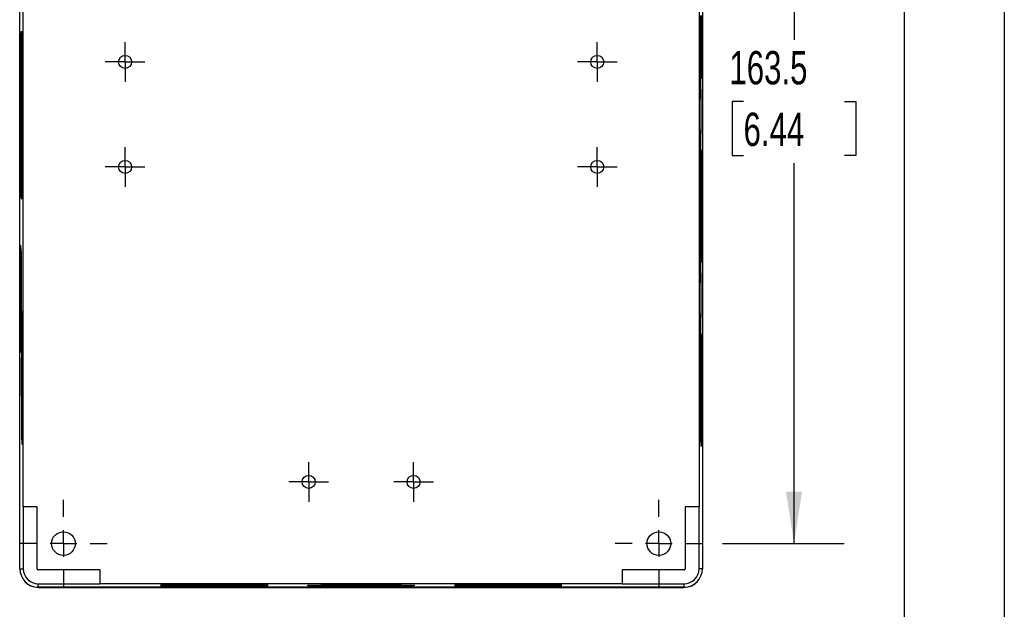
# Model space of a CAD drawing. Header units: millimetres. Extents: x 0 to 838, y 0 to 648.
# Tile 4 of 6: x 651 to 838, y 199 to 311. Entities that reach past the tile are written whole.
import ezdxf

# ---------------------------------------------------------------- set-up
doc = ezdxf.new("R2010")
doc.units = ezdxf.units.MM
doc.header["$LTSCALE"] = 3
doc.layers.add('DIMENSIONS', color=140, linetype='Continuous', lineweight=25)
doc.layers.add('TEXT', color=140, linetype='Continuous', lineweight=25)
doc.styles.add('SLDTEXTSTYLE0', font='TXT', dxfattribs={"width": 0.7})
doc.dimstyles.new('SLDDIMSTYLE0', dxfattribs={"dimtxt": 6.474023, "dimasz": 9.906, "dimexe": 0, "dimexo": 0.0625, "dimgap": 1.618506, "dimtad": 0, "dimtih": 1, "dimtoh": 1, "dimdec": 1, "dimrnd": 1e-09, "dimzin": 12, "dimdsep": 46, "dimtxsty": 'SLDTEXTSTYLE0', "dimsah": 1, "dimcen": 0.09, "dimadec": 0, "dimazin": 3, "dimtfac": 1, "dimtdec": 1, "dimtofl": 0, "dimtmove": 0, "dimatfit": 3, "dimfxl": 0, "dimfrac": 2, "dimtolj": 1, "dimtzin": 12, "dimarcsym": 0})

# ---------------------------------------------------------------- blocks, each defined once
blk = doc.blocks.new('_D_19')
at = {"layer": 'DIMENSIONS'}
for p, q in [((784.51, 374.55), (807.65, 374.55)), ((798.12, 374.55), (798.12, 306.98)), ((788.5, 295.24), (786.33, 295.24)), ((786.33, 295.24), (786.33, 284.95)), ((807.74, 295.24), (809.92, 295.24)), ((809.92, 295.24), (809.92, 284.95)), ((786.33, 284.95), (788.5, 284.95)), ((798.12, 211.05), (798.12, 283.5)), ((809.92, 284.95), (807.74, 284.95)), ((784.51, 211.05), (807.65, 211.05))]:
    blk.add_line(p, q, dxfattribs=at)
for points in [[(798.12, 374.55), (796.6, 364.64), (799.65, 364.64)], [(798.12, 211.05), (799.65, 220.95), (796.6, 220.95)]]:
    blk.add_solid(points, dxfattribs=at)
at = {"layer": 'DIMENSIONS', "char_height": 6.35, "attachment_point": 1, "style": 'SLDTEXTSTYLE0'}
for s, insert in [('163.5', (785.81, 304.88)), ('6.44', (788.5, 293.14))]:
    blk.add_mtext(s, dxfattribs=dict(at, insert=insert))
blk = doc.blocks.new('SW_CENTERMARKSYMBOL_25')
at = {"layer": 'DIMENSIONS', "color": 0}
for p, q in [((0, 5.08), (0, 8.34)), ((0, 0), (0, 2.54)), ((-5.08, 0), (-8.34, 0)), ((0, 0), (-2.54, 0)), ((0, 0), (0, -2.54)), ((0, 0), (2.54, 0)), ((5.08, 0), (8.34, 0)), ((0, -5.08), (0, -8.34))]:
    blk.add_line(p, q, dxfattribs=at)
blk = doc.blocks.new('SW_CENTERMARKSYMBOL_28')
at = {"layer": 'DIMENSIONS', "color": 0}
for p, q in [((0, 5.08), (0, 8.34)), ((0, 0), (0, 2.54)), ((-5.08, 0), (-8.34, 0)), ((0, 0), (-2.54, 0)), ((0, 0), (0, -2.54)), ((0, 0), (2.54, 0)), ((5.08, 0), (8.34, 0)), ((0, -5.08), (0, -8.34))]:
    blk.add_line(p, q, dxfattribs=at)
blk = doc.blocks.new('SW_CENTERMARKSYMBOL_29')
at = {"layer": 'DIMENSIONS', "color": 0}
for p, q in [((0, 2.54), (0, 3.79)), ((0, 0), (0, 2.54)), ((-2.54, 0), (-3.79, 0)), ((0, 0), (-2.54, 0)), ((0, 0), (0, -2.54)), ((0, 0), (2.54, 0)), ((2.54, 0), (3.79, 0)), ((0, -2.54), (0, -3.79))]:
    blk.add_line(p, q, dxfattribs=at)
blk = doc.blocks.new('SW_CENTERMARKSYMBOL_31')
at = {"layer": 'DIMENSIONS', "color": 0}
for p, q in [((0, 2.54), (0, 3.79)), ((0, 0), (0, 2.54)), ((-2.54, 0), (-3.79, 0)), ((0, 0), (-2.54, 0)), ((0, 0), (0, -2.54)), ((0, 0), (2.54, 0)), ((2.54, 0), (3.79, 0)), ((0, -2.54), (0, -3.79))]:
    blk.add_line(p, q, dxfattribs=at)
blk = doc.blocks.new('SW_CENTERMARKSYMBOL_32')
at = {"layer": 'DIMENSIONS', "color": 0}
for p, q in [((0, 2.54), (0, 3.79)), ((0, 0), (0, 2.54)), ((-2.54, 0), (-3.79, 0)), ((0, 0), (-2.54, 0)), ((0, 0), (0, -2.54)), ((0, 0), (2.54, 0)), ((2.54, 0), (3.79, 0)), ((0, -2.54), (0, -3.79))]:
    blk.add_line(p, q, dxfattribs=at)
blk = doc.blocks.new('SW_CENTERMARKSYMBOL_33')
at = {"layer": 'DIMENSIONS', "color": 0}
for p, q in [((0, 2.54), (0, 3.79)), ((0, 0), (0, 2.54)), ((-2.54, 0), (-3.79, 0)), ((0, 0), (-2.54, 0)), ((0, 0), (0, -2.54)), ((0, 0), (2.54, 0)), ((2.54, 0), (3.79, 0)), ((0, -2.54), (0, -3.79))]:
    blk.add_line(p, q, dxfattribs=at)
blk = doc.blocks.new('SW_CENTERMARKSYMBOL_34')
at = {"layer": 'DIMENSIONS', "color": 0}
for p, q in [((0, 2.54), (0, 3.79)), ((0, 0), (0, 2.54)), ((-2.54, 0), (-3.79, 0)), ((0, 0), (-2.54, 0)), ((0, 0), (0, -2.54)), ((0, 0), (2.54, 0)), ((2.54, 0), (3.79, 0)), ((0, -2.54), (0, -3.79))]:
    blk.add_line(p, q, dxfattribs=at)
blk = doc.blocks.new('SW_CENTERMARKSYMBOL_35')
at = {"layer": 'DIMENSIONS', "color": 0}
for p, q in [((0, 2.54), (0, 3.79)), ((0, 0), (0, 2.54)), ((-2.54, 0), (-3.79, 0)), ((0, 0), (-2.54, 0)), ((0, 0), (0, -2.54)), ((0, 0), (2.54, 0)), ((2.54, 0), (3.79, 0)), ((0, -2.54), (0, -3.79))]:
    blk.add_line(p, q, dxfattribs=at)

msp = doc.modelspace()

# ---------------------------------------------------------------- linework, layer by layer
at = {"color": 7, "linetype": 'Continuous'}
msp.add_line((838.21, 647.71), (838.21, 0.01), dxfattribs=at)
for p, q in [((650.56, 206.25), (650.56, 379.35)), ((780.66, 379.35), (780.66, 206.25)), ((651.21, 218.05), (651.21, 367.55)), ((780.01, 367.55), (780.01, 218.05)), ((650.9, 308.17), (650.86, 308.17)), ((780.22, 305.05), (780.19, 305.05)), ((650.89, 302.17), (650.86, 302.17)), ((780.4, 300.05), (780.43, 300.05)), ((780.43, 285.55), (780.4, 285.55)), ((650.86, 283.17), (650.89, 283.17)), ((780.19, 280.55), (780.22, 280.55)), ((650.86, 277.17), (650.9, 277.17)), ((780.22, 270.05), (780.19, 270.05)), ((650.77, 267.42), (650.74, 267.42)), ((780.4, 265.05), (780.43, 265.05)), ((651.03, 254.92), (651, 254.92)), ((651.03, 250.42), (651, 250.42)), ((780.43, 250.55), (780.4, 250.55)), ((650.74, 247.92), (650.77, 247.92)), ((780.19, 245.55), (780.22, 245.55)), ((651, 234.92), (651.03, 234.92)), ((651, 230.42), (651.03, 230.42)), ((780.4, 230.05), (780.43, 230.05)), ((651.21, 218.05), (651.21, 206.25)), ((653.86, 218.05), (651.21, 218.05)), ((653.86, 206.25), (653.86, 218.05)), ((777.36, 218.05), (777.36, 206.25)), ((780.01, 218.05), (777.36, 218.05)), ((780.01, 206.25), (780.01, 218.05)), ((650.56, 206.25), (651.21, 206.25)), ((665.86, 206.05), (654.06, 206.05)), ((665.86, 203.4), (665.86, 206.05)), ((765.36, 206.05), (765.36, 203.4)), ((777.16, 206.05), (765.36, 206.05)), ((780.66, 206.25), (780.01, 206.25)), ((654.06, 203.4), (665.86, 203.4)), ((654.06, 202.75), (654.06, 203.4)), ((777.16, 202.75), (654.06, 202.75)), ((765.36, 203.4), (665.86, 203.4)), ((677.86, 203.22), (677.86, 203.19)), ((677.86, 202.95), (677.86, 202.93)), ((697.36, 203.19), (697.36, 203.22)), ((697.36, 202.93), (697.36, 202.95)), ((705.86, 203.08), (705.86, 203.05)), ((709.86, 203.3), (709.86, 203.28)), ((721.36, 203.28), (721.36, 203.3)), ((725.36, 203.05), (725.36, 203.08)), ((733.86, 203.22), (733.86, 203.19)), ((733.86, 202.95), (733.86, 202.93)), ((753.36, 203.19), (753.36, 203.22)), ((753.36, 202.93), (753.36, 202.95)), ((765.36, 203.4), (777.16, 203.4)), ((777.16, 202.75), (777.16, 203.4)), ((654.11, 202.7), (777.11, 202.7))]:
    msp.add_line(p, q)
at = {"flags": 128}
for points in [[(780.34, 310.3), (780.34, 311.64)], [(780.52, 311.64), (780.52, 310.3), (780.52, 308.95), (780.52, 307.62), (780.52, 306.34), (780.51, 305.12), (780.51, 303.98), (780.5, 302.94), (780.49, 302.01), (780.48, 301.22), (780.47, 300.57), (780.46, 300.07), (780.45, 299.74), (780.44, 299.57), (780.42, 299.57), (780.41, 299.74), (780.4, 300.07), (780.39, 300.57), (780.38, 301.22), (780.37, 302.01), (780.36, 302.94), (780.35, 303.98), (780.35, 305.12), (780.34, 306.34), (780.34, 307.62), (780.34, 308.95), (780.34, 310.3)], [(780.34, 310.3), (780.34, 311.61)], [(780.52, 310.95), (780.52, 309.64), (780.52, 308.34), (780.51, 307.07), (780.51, 305.85), (780.5, 304.71), (780.5, 303.65), (780.49, 302.71), (780.48, 301.89), (780.47, 301.21), (780.46, 300.68), (780.45, 300.3), (780.44, 300.1), (780.43, 300.05), (780.42, 300.18), (780.4, 300.47), (780.39, 300.92), (780.38, 301.53), (780.37, 302.28), (780.37, 303.17), (780.36, 304.17), (780.35, 305.27), (780.35, 306.45), (780.34, 307.7), (780.34, 308.99), (780.34, 310.3)], [(650.88, 276.86), (650.87, 276.69), (650.85, 276.69), (650.84, 276.85), (650.83, 277.18), (650.81, 277.67), (650.8, 278.32), (650.79, 279.12), (650.78, 280.06), (650.76, 281.13), (650.76, 282.32), (650.75, 283.62), (650.74, 285.02), (650.73, 286.5), (650.73, 288.04), (650.72, 289.63), (650.72, 291.25), (650.72, 292.88), (650.72, 294.52), (650.73, 296.13), (650.73, 297.71), (650.73, 299.23), (650.74, 300.69), (650.75, 302.06), (650.76, 303.34), (650.77, 304.5), (650.78, 305.54), (650.79, 306.44), (650.8, 307.2), (650.82, 307.81), (650.83, 308.26), (650.84, 308.55), (650.86, 308.66), (650.87, 308.62)], [(650.73, 292.67), (650.73, 294.29), (650.73, 295.89), (650.73, 297.46), (650.74, 298.97), (650.74, 300.42), (650.75, 301.78), (650.76, 303.04), (650.77, 304.19), (650.78, 305.21), (650.79, 306.09), (650.81, 306.83), (650.82, 307.41), (650.83, 307.83), (650.85, 308.08), (650.86, 308.17), (650.88, 308.08), (650.89, 307.83), (650.9, 307.41), (650.92, 306.83), (650.93, 306.09), (650.94, 305.21), (650.95, 304.19), (650.96, 303.04), (650.97, 301.78), (650.98, 300.42), (650.99, 298.97), (650.99, 297.46), (650.99, 295.89), (651, 294.29), (651, 292.67), (651, 291.05), (650.99, 289.45), (650.99, 287.88), (650.99, 286.36), (650.98, 284.92), (650.97, 283.56), (650.96, 282.3), (650.95, 281.15), (650.94, 280.13), (650.93, 279.25), (650.92, 278.51), (650.9, 277.93), (650.89, 277.51), (650.88, 277.25), (650.86, 277.17), (650.85, 277.25), (650.83, 277.51), (650.82, 277.93), (650.81, 278.51), (650.79, 279.25), (650.78, 280.13), (650.77, 281.15), (650.76, 282.3), (650.75, 283.56), (650.74, 284.92), (650.74, 286.36), (650.73, 287.88), (650.73, 289.45), (650.73, 291.05), (650.73, 292.67)], [(650.87, 308.62), (650.89, 308.39), (650.9, 307.98), (650.92, 307.41), (650.93, 306.66), (650.94, 305.76), (650.95, 304.71), (650.96, 303.52), (650.97, 302.21), (650.98, 300.79), (650.99, 299.28), (650.99, 297.69), (651, 296.05), (651, 294.37), (651, 292.67)], [(780.21, 280.08), (780.2, 280.27), (780.19, 280.63), (780.17, 281.15), (780.16, 281.83), (780.15, 282.67), (780.14, 283.63), (780.13, 284.72), (780.13, 285.93), (780.12, 287.22), (780.12, 288.59), (780.11, 290.02), (780.11, 291.48), (780.11, 292.96), (780.11, 294.44), (780.11, 295.9), (780.12, 297.32), (780.12, 298.67), (780.13, 299.95), (780.14, 301.13), (780.14, 302.19), (780.15, 303.13), (780.17, 303.93), (780.18, 304.57), (780.19, 305.06), (780.2, 305.38), (780.22, 305.54)], [(780.11, 292.8), (780.11, 294.25), (780.12, 295.67), (780.12, 297.06), (780.12, 298.39), (780.13, 299.64), (780.14, 300.79), (780.15, 301.84), (780.16, 302.75), (780.17, 303.53), (780.18, 304.15), (780.19, 304.61), (780.2, 304.91), (780.22, 305.04), (780.23, 305), (780.24, 304.78), (780.25, 304.4), (780.27, 303.86), (780.28, 303.16), (780.29, 302.31), (780.3, 301.33), (780.3, 300.23), (780.31, 299.03), (780.32, 297.74), (780.32, 296.38), (780.33, 294.96), (780.33, 293.52), (780.33, 292.07), (780.33, 290.63), (780.32, 289.22), (780.32, 287.86), (780.31, 286.57), (780.3, 285.36), (780.3, 284.26), (780.29, 283.29), (780.28, 282.44), (780.27, 281.74), (780.25, 281.19), (780.24, 280.81), (780.23, 280.6), (780.22, 280.55), (780.2, 280.68), (780.19, 280.98), (780.18, 281.45), (780.17, 282.07), (780.16, 282.84), (780.15, 283.76), (780.14, 284.8), (780.13, 285.95), (780.12, 287.2), (780.12, 288.53), (780.12, 289.92), (780.11, 291.35), (780.11, 292.8)], [(780.22, 305.54), (780.23, 305.51), (780.24, 305.32), (780.25, 304.96), (780.27, 304.43), (780.28, 303.75), (780.29, 302.92), (780.3, 301.95), (780.31, 300.86), (780.31, 299.66), (780.32, 298.37), (780.33, 297), (780.33, 295.57), (780.33, 294.11), (780.33, 292.63), (780.33, 291.15), (780.33, 289.7), (780.32, 288.28), (780.32, 286.93), (780.31, 285.66), (780.3, 284.48), (780.3, 283.42), (780.29, 282.48), (780.27, 281.68), (780.26, 281.03), (780.25, 280.54), (780.24, 280.22), (780.23, 280.06), (780.21, 280.08)], [(650.87, 282.73), (650.86, 282.67), (650.85, 282.79), (650.84, 283.08), (650.83, 283.53), (650.82, 284.15), (650.81, 284.91), (650.8, 285.81), (650.79, 286.82), (650.78, 287.94), (650.78, 289.14), (650.78, 290.4), (650.77, 291.69), (650.77, 293.01), (650.78, 294.32), (650.78, 295.6), (650.78, 296.83), (650.79, 297.99), (650.79, 299.06), (650.8, 300.01), (650.81, 300.84), (650.82, 301.53), (650.83, 302.06), (650.84, 302.43), (650.85, 302.63), (650.87, 302.66)], [(650.78, 292.67), (650.78, 293.94), (650.78, 295.18), (650.79, 296.38), (650.79, 297.51), (650.8, 298.56), (650.8, 299.5), (650.81, 300.32), (650.82, 301), (650.83, 301.53), (650.84, 301.91), (650.85, 302.12), (650.86, 302.16), (650.88, 302.04), (650.89, 301.74), (650.9, 301.29), (650.91, 300.68), (650.92, 299.92), (650.92, 299.04), (650.93, 298.05), (650.94, 296.95), (650.94, 295.79), (650.94, 294.56), (650.94, 293.3), (650.94, 292.03), (650.94, 290.78), (650.94, 289.55), (650.94, 288.38), (650.93, 287.29), (650.92, 286.3), (650.92, 285.41), (650.91, 284.66), (650.9, 284.05), (650.89, 283.6), (650.88, 283.3), (650.86, 283.17), (650.85, 283.22), (650.84, 283.43), (650.83, 283.8), (650.82, 284.34), (650.81, 285.02), (650.8, 285.84), (650.8, 286.78), (650.79, 287.83), (650.79, 288.96), (650.78, 290.16), (650.78, 291.4), (650.78, 292.67)], [(651, 292.67), (651, 290.93), (651, 289.21), (650.99, 287.54), (650.99, 285.92), (650.98, 284.39), (650.97, 282.95), (650.96, 281.63), (650.95, 280.43), (650.94, 279.39), (650.93, 278.5), (650.91, 277.77), (650.9, 277.23), (650.88, 276.86)], [(780.34, 275.3), (780.34, 276.64), (780.34, 277.97), (780.34, 279.25), (780.35, 280.48), (780.35, 281.62), (780.36, 282.66), (780.37, 283.58), (780.38, 284.37), (780.39, 285.02), (780.4, 285.52), (780.41, 285.86), (780.42, 286.03), (780.44, 286.03), (780.45, 285.86), (780.46, 285.52), (780.47, 285.02), (780.48, 284.37), (780.49, 283.58), (780.5, 282.66), (780.51, 281.62), (780.51, 280.48), (780.52, 279.25), (780.52, 277.97), (780.52, 276.64), (780.52, 275.3), (780.52, 273.95), (780.52, 272.62), (780.52, 271.34), (780.51, 270.12), (780.51, 268.98), (780.5, 267.94), (780.49, 267.01), (780.48, 266.22), (780.47, 265.57), (780.46, 265.07), (780.45, 264.74), (780.44, 264.57), (780.42, 264.57), (780.41, 264.74), (780.4, 265.07), (780.39, 265.57), (780.38, 266.22), (780.37, 267.01), (780.36, 267.94), (780.35, 268.98), (780.35, 270.12), (780.34, 271.34), (780.34, 272.62), (780.34, 273.95), (780.34, 275.3)], [(780.34, 275.3), (780.34, 276.61), (780.34, 277.9), (780.35, 279.14), (780.35, 280.33), (780.36, 281.43), (780.37, 282.43), (780.37, 283.31), (780.38, 284.06), (780.39, 284.67), (780.4, 285.12), (780.42, 285.42), (780.43, 285.54), (780.44, 285.5), (780.45, 285.29), (780.46, 284.92), (780.47, 284.39), (780.48, 283.7), (780.49, 282.89), (780.5, 281.94), (780.5, 280.89), (780.51, 279.74), (780.51, 278.53), (780.52, 277.26), (780.52, 275.95), (780.52, 274.64), (780.52, 273.34), (780.51, 272.07), (780.51, 270.85), (780.5, 269.71), (780.5, 268.65), (780.49, 267.71), (780.48, 266.89), (780.47, 266.21), (780.46, 265.68), (780.45, 265.3), (780.44, 265.1), (780.43, 265.05), (780.42, 265.18), (780.4, 265.47), (780.39, 265.93), (780.38, 266.53), (780.37, 267.28), (780.37, 268.17), (780.36, 269.17), (780.35, 270.27), (780.35, 271.45), (780.34, 272.7), (780.34, 273.99), (780.34, 275.3)], [(780.21, 245.08), (780.2, 245.27), (780.19, 245.63), (780.17, 246.15), (780.16, 246.83), (780.15, 247.66), (780.14, 248.63), (780.13, 249.72), (780.13, 250.92), (780.12, 252.21), (780.12, 253.58), (780.11, 255.01), (780.11, 256.47), (780.11, 257.96), (780.11, 259.44), (780.11, 260.89), (780.12, 262.31), (780.12, 263.66), (780.13, 264.94), (780.14, 266.12), (780.14, 267.19), (780.15, 268.12), (780.17, 268.92), (780.18, 269.57), (780.19, 270.06), (780.2, 270.38), (780.22, 270.53)], [(780.22, 270.53), (780.23, 270.51), (780.24, 270.32), (780.25, 269.96), (780.27, 269.44), (780.28, 268.75), (780.29, 267.92), (780.3, 266.96), (780.31, 265.87), (780.31, 264.67), (780.32, 263.37), (780.33, 262.01), (780.33, 260.58), (780.33, 259.12), (780.33, 257.64), (780.33, 256.16), (780.33, 254.71), (780.32, 253.29), (780.32, 251.94), (780.31, 250.67), (780.3, 249.49), (780.3, 248.42), (780.29, 247.48), (780.27, 246.68), (780.26, 246.03), (780.25, 245.54), (780.24, 245.22), (780.23, 245.06), (780.21, 245.08)], [(780.11, 257.8), (780.11, 259.25), (780.12, 260.67), (780.12, 262.06), (780.12, 263.39), (780.13, 264.64), (780.14, 265.79), (780.15, 266.84), (780.16, 267.75), (780.17, 268.53), (780.18, 269.15), (780.19, 269.61), (780.2, 269.91), (780.22, 270.04), (780.23, 270), (780.24, 269.78), (780.25, 269.4), (780.27, 268.86), (780.28, 268.16), (780.29, 267.31), (780.3, 266.33), (780.3, 265.23), (780.31, 264.03), (780.32, 262.74), (780.32, 261.38), (780.33, 259.96), (780.33, 258.52), (780.33, 257.07), (780.33, 255.63), (780.32, 254.22), (780.32, 252.86), (780.31, 251.57), (780.3, 250.36), (780.3, 249.26), (780.29, 248.29), (780.28, 247.44), (780.27, 246.74), (780.25, 246.19), (780.24, 245.81), (780.23, 245.6), (780.22, 245.55), (780.2, 245.68), (780.19, 245.98), (780.18, 246.45), (780.17, 247.07), (780.16, 247.84), (780.15, 248.76), (780.14, 249.8), (780.13, 250.95), (780.12, 252.2), (780.12, 253.53), (780.12, 254.92), (780.11, 256.35), (780.11, 257.8)], [(650.75, 247.47), (650.74, 247.42), (650.72, 247.55), (650.71, 247.86), (650.7, 248.33), (650.69, 248.97), (650.68, 249.75), (650.67, 250.67), (650.67, 251.72), (650.66, 252.86), (650.66, 254.09), (650.65, 255.38), (650.65, 256.71), (650.65, 258.06), (650.65, 259.4), (650.65, 260.71), (650.66, 261.97), (650.66, 263.15), (650.67, 264.24), (650.68, 265.22), (650.69, 266.06), (650.7, 266.76), (650.71, 267.3), (650.72, 267.68), (650.73, 267.88), (650.74, 267.91)], [(650.65, 257.67), (650.66, 258.97), (650.66, 260.24), (650.66, 261.48), (650.67, 262.64), (650.67, 263.71), (650.68, 264.68), (650.69, 265.52), (650.7, 266.22), (650.71, 266.77), (650.72, 267.15), (650.73, 267.37), (650.74, 267.41), (650.75, 267.28), (650.76, 266.98), (650.78, 266.51), (650.79, 265.89), (650.79, 265.11), (650.8, 264.21), (650.81, 263.19), (650.82, 262.07), (650.82, 260.87), (650.82, 259.61), (650.82, 258.32), (650.82, 257.02), (650.82, 255.73), (650.82, 254.47), (650.82, 253.27), (650.81, 252.15), (650.8, 251.13), (650.79, 250.22), (650.79, 249.45), (650.78, 248.82), (650.76, 248.36), (650.75, 248.05), (650.74, 247.92), (650.73, 247.97), (650.72, 248.18), (650.71, 248.57), (650.7, 249.12), (650.69, 249.82), (650.68, 250.66), (650.67, 251.63), (650.67, 252.7), (650.66, 253.86), (650.66, 255.09), (650.66, 256.37), (650.65, 257.67)], [(651.01, 229.93), (650.99, 229.95), (650.98, 230.15), (650.97, 230.51), (650.96, 231.04), (650.94, 231.72), (650.93, 232.55), (650.92, 233.52), (650.91, 234.61), (650.91, 235.81), (650.9, 237.1), (650.9, 238.47), (650.89, 239.9), (650.89, 241.36), (650.89, 242.84), (650.89, 244.31), (650.89, 245.77), (650.9, 247.18), (650.9, 248.53), (650.91, 249.81), (650.92, 250.98), (650.93, 252.05), (650.94, 252.98), (650.95, 253.78), (650.96, 254.43), (650.97, 254.92), (650.98, 255.25), (651, 255.4), (651.01, 255.39)], [(651.01, 255.39), (651.02, 255.2), (651.03, 254.84), (651.05, 254.32), (651.06, 253.64), (651.07, 252.81), (651.08, 251.84), (651.09, 250.75), (651.09, 249.54), (651.1, 248.25), (651.11, 246.88), (651.11, 245.45), (651.11, 243.98), (651.11, 242.5), (651.11, 241.02), (651.11, 239.56), (651.11, 238.15), (651.1, 236.79), (651.09, 235.51), (651.09, 234.34), (651.08, 233.27), (651.07, 232.33), (651.06, 231.53), (651.04, 230.89), (651.03, 230.4), (651.02, 230.08), (651.01, 229.93)], [(650.89, 242.67), (650.9, 244.12), (650.9, 245.55), (650.9, 246.93), (650.91, 248.26), (650.91, 249.51), (650.92, 250.67), (650.93, 251.71), (650.94, 252.62), (650.95, 253.4), (650.96, 254.02), (650.97, 254.49), (650.99, 254.78), (651, 254.91), (651.01, 254.87), (651.02, 254.66), (651.04, 254.27), (651.05, 253.73), (651.06, 253.03), (651.07, 252.18), (651.08, 251.2), (651.09, 250.1), (651.09, 248.9), (651.1, 247.61), (651.1, 246.25), (651.11, 244.84), (651.11, 243.39), (651.11, 241.94), (651.11, 240.5), (651.1, 239.09), (651.1, 237.73), (651.09, 236.44), (651.09, 235.24), (651.08, 234.14), (651.07, 233.16), (651.06, 232.31), (651.05, 231.61), (651.04, 231.06), (651.02, 230.68), (651.01, 230.47), (651, 230.42), (650.99, 230.55), (650.97, 230.85), (650.96, 231.32), (650.95, 231.94), (650.94, 232.72), (650.93, 233.63), (650.92, 234.67), (650.91, 235.83), (650.91, 237.08), (650.9, 238.4), (650.9, 239.79), (650.9, 241.22), (650.89, 242.67)], [(650.93, 242.67), (650.93, 243.82), (650.94, 244.95), (650.94, 246.03), (650.95, 247.03), (650.95, 247.94), (650.96, 248.73), (650.97, 249.38), (650.98, 249.88), (650.99, 250.22), (651, 250.4), (651.01, 250.4), (651.02, 250.22), (651.03, 249.88), (651.03, 249.38), (651.04, 248.73), (651.05, 247.94), (651.06, 247.03), (651.06, 246.03), (651.07, 244.95), (651.07, 243.82), (651.07, 242.67), (651.07, 241.51), (651.07, 240.38), (651.06, 239.31), (651.06, 238.3), (651.05, 237.4), (651.04, 236.61), (651.03, 235.96), (651.03, 235.45), (651.02, 235.11), (651.01, 234.94), (651, 234.94), (650.99, 235.11), (650.98, 235.45), (650.97, 235.96), (650.96, 236.61), (650.95, 237.4), (650.95, 238.3), (650.94, 239.31), (650.94, 240.38), (650.93, 241.51), (650.93, 242.67)], [(780.34, 240.3), (780.34, 241.64), (780.34, 242.97), (780.34, 244.25), (780.35, 245.48), (780.35, 246.62), (780.36, 247.66), (780.37, 248.58), (780.38, 249.37), (780.39, 250.02), (780.4, 250.52), (780.41, 250.86), (780.42, 251.03), (780.44, 251.03), (780.45, 250.86), (780.46, 250.52), (780.47, 250.02), (780.48, 249.37), (780.49, 248.58), (780.5, 247.66), (780.51, 246.62), (780.51, 245.48), (780.52, 244.25), (780.52, 242.97), (780.52, 241.64), (780.52, 240.3), (780.52, 238.95), (780.52, 237.62), (780.52, 236.34), (780.51, 235.12), (780.51, 233.98), (780.5, 232.94), (780.49, 232.01), (780.48, 231.22), (780.47, 230.57), (780.46, 230.07), (780.45, 229.74), (780.44, 229.57), (780.42, 229.57), (780.41, 229.74), (780.4, 230.07), (780.39, 230.57), (780.38, 231.22), (780.37, 232.01), (780.36, 232.94), (780.35, 233.98), (780.35, 235.12), (780.34, 236.34), (780.34, 237.62), (780.34, 238.95), (780.34, 240.3)], [(780.34, 240.3), (780.34, 241.61), (780.34, 242.9), (780.35, 244.14), (780.35, 245.33), (780.36, 246.43), (780.37, 247.43), (780.37, 248.31), (780.38, 249.06), (780.39, 249.67), (780.4, 250.12), (780.42, 250.42), (780.43, 250.54), (780.44, 250.5), (780.45, 250.29), (780.46, 249.92), (780.47, 249.39), (780.48, 248.7), (780.49, 247.89), (780.5, 246.94), (780.5, 245.89), (780.51, 244.74), (780.51, 243.53), (780.52, 242.26), (780.52, 240.95), (780.52, 239.64), (780.52, 238.34), (780.51, 237.07), (780.51, 235.85), (780.5, 234.71), (780.5, 233.65), (780.49, 232.71), (780.48, 231.89), (780.47, 231.21), (780.46, 230.68), (780.45, 230.3), (780.44, 230.1), (780.43, 230.05), (780.42, 230.18), (780.4, 230.47), (780.39, 230.93), (780.38, 231.53), (780.37, 232.28), (780.37, 233.17), (780.36, 234.17), (780.35, 235.27), (780.35, 236.45), (780.34, 237.7), (780.34, 238.99), (780.34, 240.3)], [(697.85, 203.19), (697.82, 203.18), (697.61, 203.17), (697.23, 203.16), (696.7, 203.15), (696.01, 203.14), (695.17, 203.13), (694.21, 203.12), (693.14, 203.11), (691.98, 203.11), (690.74, 203.1), (689.45, 203.1), (688.13, 203.1), (686.8, 203.1), (685.49, 203.1), (684.21, 203.1), (682.98, 203.11), (681.84, 203.11), (680.79, 203.12), (679.86, 203.13), (679.05, 203.14), (678.4, 203.15), (677.89, 203.16), (677.55, 203.17), (677.38, 203.18), (677.38, 203.19)], [(697.85, 202.93), (697.82, 202.92), (697.6, 202.91), (697.23, 202.9), (696.69, 202.88), (695.99, 202.87), (695.16, 202.87), (694.2, 202.86), (693.12, 202.85), (691.96, 202.85), (690.72, 202.84), (689.43, 202.84), (688.11, 202.84), (686.78, 202.84), (685.46, 202.84), (684.18, 202.84), (682.96, 202.85), (681.81, 202.85), (680.77, 202.86), (679.84, 202.87), (679.04, 202.88), (678.38, 202.89), (677.88, 202.9), (677.55, 202.91), (677.38, 202.92), (677.39, 202.93)], [(687.61, 203.27), (688.91, 203.27), (690.19, 203.27), (691.42, 203.27), (692.58, 203.26), (693.65, 203.25), (694.62, 203.25), (695.46, 203.24), (696.16, 203.23), (696.71, 203.22), (697.09, 203.21), (697.31, 203.2), (697.36, 203.19), (697.22, 203.17), (696.92, 203.16), (696.45, 203.15), (695.83, 203.14), (695.06, 203.13), (694.15, 203.12), (693.13, 203.12), (692.01, 203.11), (690.81, 203.11), (689.55, 203.1), (688.26, 203.1), (686.96, 203.1), (685.67, 203.1), (684.41, 203.11), (683.21, 203.11), (682.09, 203.12), (681.07, 203.12), (680.17, 203.13), (679.39, 203.14), (678.77, 203.15), (678.3, 203.16), (678, 203.17), (677.87, 203.19), (677.91, 203.2), (678.13, 203.21), (678.51, 203.22), (679.06, 203.23), (679.76, 203.24), (680.6, 203.25), (681.57, 203.25), (682.64, 203.26), (683.8, 203.27), (685.03, 203.27), (686.31, 203.27), (687.61, 203.27)], [(687.61, 203.01), (688.91, 203.01), (690.19, 203.01), (691.42, 203), (692.58, 203), (693.65, 202.99), (694.62, 202.99), (695.46, 202.98), (696.16, 202.97), (696.71, 202.96), (697.09, 202.95), (697.31, 202.93), (697.36, 202.92), (697.22, 202.91), (696.92, 202.9), (696.45, 202.89), (695.83, 202.88), (695.06, 202.87), (694.15, 202.86), (693.13, 202.86), (692.01, 202.85), (690.81, 202.85), (689.55, 202.84), (688.26, 202.84), (686.96, 202.84), (685.67, 202.84), (684.41, 202.85), (683.21, 202.85), (682.09, 202.86), (681.07, 202.86), (680.17, 202.87), (679.39, 202.88), (678.77, 202.89), (678.3, 202.9), (678, 202.91), (677.87, 202.92), (677.91, 202.93), (678.13, 202.95), (678.51, 202.96), (679.06, 202.97), (679.76, 202.98), (680.6, 202.99), (681.57, 202.99), (682.64, 203), (683.8, 203), (685.03, 203.01), (686.31, 203.01), (687.61, 203.01)], [(725.85, 203.05), (725.82, 203.04), (725.61, 203.03), (725.23, 203.02), (724.7, 203.01), (724.01, 203), (723.17, 202.99), (722.21, 202.98), (721.14, 202.97), (719.98, 202.97), (718.74, 202.96), (717.45, 202.96), (716.13, 202.96), (714.8, 202.96), (713.48, 202.96), (712.2, 202.96), (710.98, 202.97), (709.83, 202.97), (708.79, 202.98), (707.85, 202.99), (707.05, 203), (706.39, 203.01), (705.89, 203.02), (705.55, 203.03), (705.38, 203.04), (705.38, 203.05)], [(715.61, 203.13), (716.91, 203.13), (718.19, 203.13), (719.42, 203.13), (720.58, 203.12), (721.65, 203.12), (722.62, 203.11), (723.46, 203.1), (724.16, 203.09), (724.71, 203.08), (725.09, 203.07), (725.31, 203.06), (725.36, 203.05), (725.22, 203.03), (724.92, 203.02), (724.45, 203.01), (723.83, 203), (723.06, 202.99), (722.15, 202.99), (721.13, 202.98), (720.01, 202.97), (718.81, 202.97), (717.55, 202.96), (716.26, 202.96), (714.96, 202.96), (713.67, 202.96), (712.41, 202.97), (711.21, 202.97), (710.09, 202.98), (709.07, 202.99), (708.17, 202.99), (707.39, 203), (706.77, 203.01), (706.3, 203.02), (706, 203.03), (705.87, 203.05), (705.91, 203.06), (706.13, 203.07), (706.51, 203.08), (707.06, 203.09), (707.76, 203.1), (708.6, 203.11), (709.57, 203.12), (710.64, 203.12), (711.8, 203.13), (713.03, 203.13), (714.31, 203.13), (715.61, 203.13)], [(715.61, 203.33), (716.61, 203.32), (717.58, 203.32), (718.49, 203.32), (719.31, 203.31), (720.02, 203.31), (720.59, 203.3), (721.01, 203.29), (721.27, 203.28), (721.36, 203.28), (721.27, 203.27), (721.01, 203.26), (720.59, 203.25), (720.02, 203.24), (719.31, 203.24), (718.49, 203.23), (717.58, 203.23), (716.61, 203.23), (715.61, 203.23), (714.61, 203.23), (713.64, 203.23), (712.74, 203.23), (711.91, 203.24), (711.21, 203.24), (710.63, 203.25), (710.21, 203.26), (709.95, 203.27), (709.86, 203.28), (709.95, 203.28), (710.21, 203.29), (710.63, 203.3), (711.21, 203.31), (711.91, 203.31), (712.74, 203.32), (713.64, 203.32), (714.61, 203.32), (715.61, 203.33)], [(753.85, 203.19), (753.82, 203.18), (753.61, 203.17), (753.23, 203.16), (752.7, 203.15), (752.01, 203.14), (751.17, 203.13), (750.21, 203.12), (749.14, 203.11), (747.98, 203.11), (746.74, 203.1), (745.45, 203.1), (744.13, 203.1), (742.8, 203.1), (741.49, 203.1), (740.21, 203.1), (738.98, 203.11), (737.84, 203.11), (736.79, 203.12), (735.86, 203.13), (735.05, 203.14), (734.4, 203.15), (733.89, 203.16), (733.55, 203.17), (733.38, 203.18), (733.38, 203.19)], [(753.85, 202.93), (753.82, 202.92), (753.6, 202.91), (753.23, 202.9), (752.69, 202.88), (751.99, 202.87), (751.16, 202.87), (750.2, 202.86), (749.12, 202.85), (747.96, 202.85), (746.72, 202.84), (745.43, 202.84), (744.11, 202.84), (742.78, 202.84), (741.46, 202.84), (740.18, 202.84), (738.96, 202.85), (737.81, 202.85), (736.77, 202.86), (735.84, 202.87), (735.04, 202.88), (734.38, 202.89), (733.88, 202.9), (733.55, 202.91), (733.38, 202.92), (733.39, 202.93)], [(743.61, 203.27), (744.91, 203.27), (746.19, 203.27), (747.42, 203.27), (748.58, 203.26), (749.65, 203.25), (750.62, 203.25), (751.46, 203.24), (752.16, 203.23), (752.71, 203.22), (753.09, 203.21), (753.31, 203.2), (753.36, 203.19), (753.22, 203.17), (752.92, 203.16), (752.45, 203.15), (751.83, 203.14), (751.06, 203.13), (750.15, 203.12), (749.13, 203.12), (748.01, 203.11), (746.81, 203.11), (745.55, 203.1), (744.26, 203.1), (742.96, 203.1), (741.67, 203.1), (740.41, 203.11), (739.21, 203.11), (738.09, 203.12), (737.07, 203.12), (736.17, 203.13), (735.39, 203.14), (734.77, 203.15), (734.3, 203.16), (734, 203.17), (733.87, 203.19), (733.91, 203.2), (734.13, 203.21), (734.51, 203.22), (735.06, 203.23), (735.76, 203.24), (736.6, 203.25), (737.57, 203.25), (738.64, 203.26), (739.8, 203.27), (741.03, 203.27), (742.31, 203.27), (743.61, 203.27)], [(743.61, 203.01), (744.91, 203.01), (746.19, 203.01), (747.42, 203), (748.58, 203), (749.65, 202.99), (750.62, 202.99), (751.46, 202.98), (752.16, 202.97), (752.71, 202.96), (753.09, 202.95), (753.31, 202.93), (753.36, 202.92), (753.22, 202.91), (752.92, 202.9), (752.45, 202.89), (751.83, 202.88), (751.06, 202.87), (750.15, 202.86), (749.13, 202.86), (748.01, 202.85), (746.81, 202.85), (745.55, 202.84), (744.26, 202.84), (742.96, 202.84), (741.67, 202.84), (740.41, 202.85), (739.21, 202.85), (738.09, 202.86), (737.07, 202.86), (736.17, 202.87), (735.39, 202.88), (734.77, 202.89), (734.3, 202.9), (734, 202.91), (733.87, 202.92), (733.91, 202.93), (734.13, 202.95), (734.51, 202.96), (735.06, 202.97), (735.76, 202.98), (736.6, 202.99), (737.57, 202.99), (738.64, 203), (739.8, 203), (741.03, 203.01), (742.31, 203.01), (743.61, 203.01)]]:
    msp.add_lwpolyline(points, dxfattribs=at)
for centre, radius in [((670.61, 302.8), 1.25), ((760.61, 302.8), 1.25), ((670.61, 282.8), 1.25), ((760.61, 282.8), 1.25), ((705.61, 222.8), 1.25), ((725.61, 222.8), 1.25), ((658.86, 211.05), 2.25), ((772.36, 211.05), 2.25)]:
    msp.add_circle(centre, radius)
for centre, radius, start, end in [((307.11, 294.8), 343.84, 359.6457, 1.3105), ((316.64, 290.32), 334.32, 358.6994, 0.4033), ((297.33, 259.84), 353.51, 359.6475, 1.3072), ((313.15, 255.23), 337.69, 358.6831, 0.4135), ((979.72, 242.72), 328.82, 178.5727, 181.4429), ((391.12, 244.62), 259.96, 359.5708, 1.3876), ((373.47, 240.8), 277.61, 358.6864, 0.3847), ((654.06, 206.25), 3.5, 180, 270), ((654.06, 206.25), 2.85, 180, 270), ((654.06, 206.25), 0.198, 180, 270.0003), ((777.16, 206.25), 0.198, 270, 0.0008), ((777.16, 206.25), 2.85, 270, 0), ((777.16, 206.25), 3.5, 270, 0), ((654.11, 206.2), 3.5, 221.0061, 270), ((687.56, -296.1), 499.4, 88.8187, 91.1673), ((687.55, -296.38), 499.42, 88.8175, 91.1659), ((715.56, -296.57), 499.73, 88.8193, 91.1664), ((715.56, -87.37), 290.71, 88.7586, 91.2199), ((715.66, 464.27), 261.07, 268.6189, 271.3597), ((743.56, -296.1), 499.4, 88.8187, 91.1673), ((743.55, -296.38), 499.42, 88.8175, 91.1659), ((777.11, 206.2), 3.5, 270, 318.9939)]:
    msp.add_arc(centre, radius, start, end)
at = {"layer": 'TEXT'}
msp.add_line((819.15, 628.65), (819.15, 19.05), dxfattribs=at)

# ---------------------------------------------------------------- block references
at = {"layer": 'DIMENSIONS'}
for name, p in [('SW_CENTERMARKSYMBOL_32', (670.61, 302.8)), ('SW_CENTERMARKSYMBOL_33', (760.61, 302.8)), ('SW_CENTERMARKSYMBOL_31', (670.61, 282.8)), ('SW_CENTERMARKSYMBOL_29', (760.61, 282.8)), ('SW_CENTERMARKSYMBOL_35', (705.61, 222.8)), ('SW_CENTERMARKSYMBOL_34', (725.61, 222.8)), ('SW_CENTERMARKSYMBOL_28', (658.86, 211.05)), ('SW_CENTERMARKSYMBOL_25', (772.36, 211.05))]:
    msp.add_blockref(name, p, dxfattribs=at)

# ---------------------------------------------------------------- dimensions: what is measured, and where the dimension line sits
dim = msp.add_linear_dim(base=(798.12, 211.05), p1=(780.7, 374.55), p2=(780.7, 211.05), angle=90, dimstyle='SLDDIMSTYLE0', dxfattribs=at)
dim.commit()
dim.dimension.update_dxf_attribs({"geometry": '_D_19', "text_midpoint": (798.12, 295.24), "dimtype": 160})

doc.saveas('drawing.dxf')
